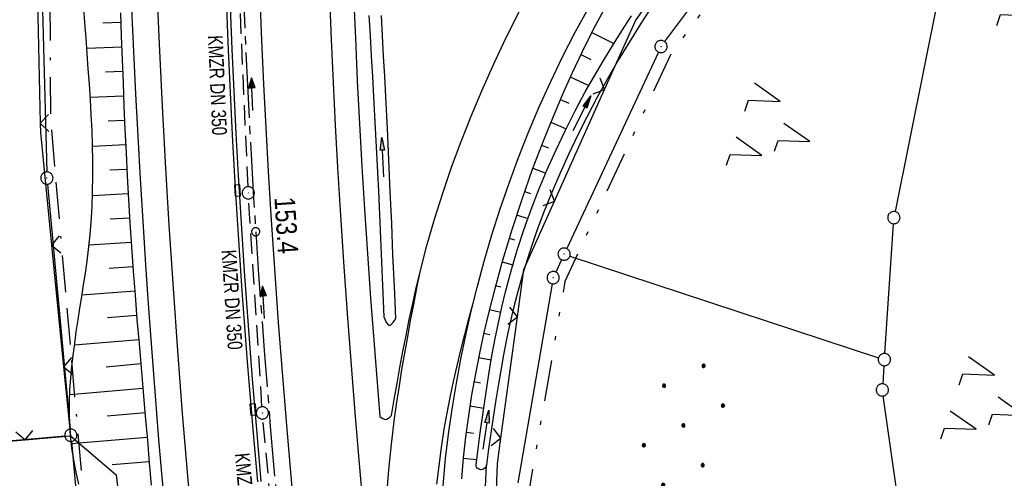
# Model space of a CAD drawing. Extents: x 510526 to 513920, y 467229 to 478797.
# Tile 130 of 256: x 510825 to 510946, y 472024 to 472080. Entities that reach past the tile are written whole.
import ezdxf

# ---------------------------------------------------------------- set-up
doc = ezdxf.new("R2010")
doc.units = 0
doc.header["$LTSCALE"] = 10
doc.header["$MEASUREMENT"] = 0
for name, pattern in [('ACAD_ISO16W100', [73, 15, -6.5, 15, -6.5, 15, -7, 1, -7]), ('ACHSE', [5.5, 4, -0.5, 0.5, -0.5]), ('AUSGEZOGEN', [0]), ('LT00', [0]), ('LT09', [0.54, 0.2, -0.1, 0.02, -0.1, 0.02, -0.1]), ('STRICHLINIE2', [0.375, 0.25, -0.125])]:
    doc.linetypes.add(name, pattern=pattern)
doc.layers.get('0').update_dxf_attribs({"linetype": 'LT00'})
for name, color, linetype in [('-AX-020', 250, 'ACHSE'), ('-Halt-Pfeil', 4, 'LT00'), ('-Haltung', 182, 'STRICHLINIE2'), ('-Haltungsbeschriftung', 182, 'LT00'), ('-ST-20-1', 250, 'LT00'), ('BAB-KABEL', 220, 'ACAD_ISO16W100'), ('DFK_AB_L', 21, 'LT00'), ('DFK_AB_P', 7, 'LT00'), ('DFK_GZPKT', 250, 'LT00'), ('DFK_KATASTER', 250, 'LT00'), ('DFK_NUTZUNG', 250, 'LT00'), ('GEMARKUNGSGRENZE', 3, 'LT09'), ('PFEIL', 140, 'AUSGEZOGEN'), ('V94_AFBR_BAB', 250, 'LT00'), ('V94_BOESCH', 250, 'LT00'), ('V94_BOSCHUNG', 250, 'LT00'), ('V94_GRABEN', 250, 'LT00'), ('V94_KA_PRUF', 182, 'LT00'), ('V94_LD_MARK', 250, 'LT00'), ('V94_RINNE', 182, 'LT00'), ('V94_SINKK', 182, 'LT00'), ('V94_ZAUN', 40, 'LT00')]:
    doc.layers.add(name, color=color, linetype=linetype)
doc.styles.add('Beschrift', font='ARIAL.TTF')
doc.styles.add('Haltungsbeschriftung', font='ARIAL.TTF', dxfattribs={"width": 0.75})

# ---------------------------------------------------------------- blocks, each defined once
blk = doc.blocks.new('SYMB7221')
at = {"color": 0, "linetype": 'ByBlock'}
for p, q in [((0, 0.435), (-0.11, 0.065)), ((0.11, 0.065), (0, 0.435)), ((0.25, 0.065), (0.11, 0.065)), ((-0.35, -0.065), (-0.46, -0.435)), ((0.35, -0.065), (0.24, -0.435))]:
    blk.add_line(p, q, dxfattribs=at)
for points in [[(-0.1, -0.435), (-0.24, -0.435), (-0.35, -0.065)], [(0.6, -0.435), (0.46, -0.435), (0.35, -0.065)]]:
    blk.add_lwpolyline(points, dxfattribs=at)
blk = doc.blocks.new('SYMB7222')
at = {"color": 0, "linetype": 'ByBlock'}
blk.add_line((0, 0.185), (-0.11, -0.185), dxfattribs=at)
blk.add_lwpolyline([(0.25, -0.185), (0.11, -0.185), (0, 0.185)], dxfattribs=at)
blk = doc.blocks.new('SYMB7010')
at = {"color": 0, "linetype": 'ByBlock'}
for points in [[(-0.031408, 0.499213), (-0.093728, 0.49134), (-0.15457, 0.475719), (-0.212975, 0.452595), (-0.268021, 0.422333), (-0.31884, 0.385411), (-0.36463, 0.342411), (-0.40467, 0.29401), (-0.438329, 0.240973), (-0.465074, 0.184136), (-0.484486, 0.124395), (-0.496256, 0.062692), (-0.5002, 0)], [(-0.5002, 0), (-0.496256, -0.062692), (-0.484486, -0.124395), (-0.465075, -0.184136), (-0.438329, -0.240973), (-0.404671, -0.29401), (-0.36463, -0.342411), (-0.31884, -0.385411), (-0.268021, -0.422333), (-0.212975, -0.452595), (-0.154571, -0.475719), (-0.093728, -0.49134), (-0.031408, -0.499213), (0.031408, -0.499213)], [(0.5002, 0), (0.496256, 0.062692), (0.484485, 0.124395), (0.465074, 0.184136), (0.438329, 0.240973), (0.40467, 0.29401), (0.36463, 0.342411), (0.31884, 0.385411), (0.268021, 0.422333), (0.212975, 0.452595), (0.15457, 0.475719), (0.093728, 0.49134), (0.031408, 0.499213), (-0.031408, 0.499213)], [(0.031408, -0.499213), (0.093728, -0.491341), (0.15457, -0.475719), (0.212975, -0.452595), (0.268021, -0.422333), (0.31884, -0.385411), (0.36463, -0.342411), (0.404671, -0.294011), (0.438329, -0.240974), (0.465075, -0.184136), (0.484486, -0.124395), (0.496256, -0.062692), (0.500201, 0)]]:
    blk.add_lwpolyline(points, dxfattribs=at)
blk = doc.blocks.new('SYMB0003')
at = {"color": 0, "linetype": 'ByBlock'}
for p, q in [((-0.015712, 0), (0.010166, 0.012015)), ((0, -0.021257), (-0.015712, 0)), ((0.010166, 0.012015), (0, -0.021257))]:
    blk.add_line(p, q, dxfattribs=at)
for points in [[(-0.031395, 0.499013), (-0.093691, 0.491144), (-0.154509, 0.475528), (-0.21289, 0.452414), (-0.267913, 0.422164), (-0.318712, 0.385257), (-0.364484, 0.342274), (-0.404509, 0.293893), (-0.438154, 0.240877), (-0.464888, 0.184062), (-0.484292, 0.124345), (-0.496058, 0.062667), (-0.5, 0)], [(-0.5, 0), (-0.496058, -0.062667), (-0.484292, -0.124345), (-0.464888, -0.184062), (-0.438154, -0.240877), (-0.404509, -0.293893), (-0.364485, -0.342274), (-0.318712, -0.385257), (-0.267914, -0.422164), (-0.21289, -0.452414), (-0.154509, -0.475529), (-0.093691, -0.491144), (-0.031395, -0.499014), (0.031395, -0.499014)], [(0.5, 0), (0.496057, 0.062667), (0.484292, 0.124345), (0.464888, 0.184062), (0.438153, 0.240877), (0.404509, 0.293893), (0.364484, 0.342274), (0.318712, 0.385257), (0.267913, 0.422164), (0.21289, 0.452414), (0.154509, 0.475528), (0.093691, 0.491144), (0.031395, 0.499013), (-0.031395, 0.499013)], [(0.031395, -0.499014), (0.093691, -0.491144), (0.154509, -0.475529), (0.21289, -0.452414), (0.267914, -0.422164), (0.318712, -0.385257), (0.364485, -0.342274), (0.404509, -0.293893), (0.438154, -0.240877), (0.464889, -0.184062), (0.484292, -0.124345), (0.496058, -0.062667), (0.5, 0)]]:
    blk.add_lwpolyline(points, dxfattribs=at)
blk = doc.blocks.new('SYMB0002')
at = {"color": 0, "linetype": 'ByBlock'}
for points in [[(-0.031395, 0.499013), (-0.093691, 0.491144), (-0.154509, 0.475528), (-0.21289, 0.452414), (-0.267913, 0.422164), (-0.318712, 0.385257), (-0.364484, 0.342274), (-0.404509, 0.293893), (-0.438154, 0.240877), (-0.464888, 0.184062), (-0.484292, 0.124345), (-0.496058, 0.062667), (-0.5, 0)], [(-0.5, 0), (-0.496058, -0.062667), (-0.484292, -0.124345), (-0.464888, -0.184062), (-0.438154, -0.240877), (-0.404509, -0.293893), (-0.364485, -0.342274), (-0.318712, -0.385257), (-0.267914, -0.422164), (-0.21289, -0.452414), (-0.154509, -0.475529), (-0.093691, -0.491144), (-0.031395, -0.499014), (0.031395, -0.499014)], [(0.5, 0), (0.496057, 0.062667), (0.484292, 0.124345), (0.464888, 0.184062), (0.438153, 0.240877), (0.404509, 0.293893), (0.364484, 0.342274), (0.318712, 0.385257), (0.267913, 0.422164), (0.21289, 0.452414), (0.154509, 0.475528), (0.093691, 0.491144), (0.031395, 0.499013), (-0.031395, 0.499013)], [(0.031395, -0.499014), (0.093691, -0.491144), (0.154509, -0.475529), (0.21289, -0.452414), (0.267914, -0.422164), (0.318712, -0.385257), (0.364485, -0.342274), (0.404509, -0.293893), (0.438154, -0.240877), (0.464889, -0.184062), (0.484292, -0.124345), (0.496058, -0.062667), (0.5, 0)]]:
    blk.add_lwpolyline(points, dxfattribs=at)
blk = doc.blocks.new('SYMB0024')
at = {"color": 0, "linetype": 'ByBlock'}
for p, q in [((-0.5, 0.5), (0, 0)), ((0, 0), (0.5, 0.5))]:
    blk.add_line(p, q, dxfattribs=at)
blk = doc.blocks.new('Pfreil3')
at = {"layer": 'PFEIL'}
blk.add_hatch(color=256, dxfattribs=at).paths.add_polyline_path([(-1.55, 0.27), (-1.55, -0.27), (0, 0)])
for p, q in [((-1.55, 0), (-4.83, 0)), ((-1.55, -0.27), (-1.55, 0.27)), ((-1.55, 0.27), (0, 0)), ((0, 0), (-1.55, -0.27))]:
    blk.add_line(p, q, dxfattribs=at)
blk = doc.blocks.new('SYMB0652')
at = {"color": 0, "linetype": 'ByBlock'}
blk.add_lwpolyline([(-0.15, -0.075), (0.15, -0.075), (0.15, 0.075), (-0.15, 0.075), (-0.15, -0.075)], dxfattribs=at)
blk = doc.blocks.new('Ackerland7')
at = {"layer": 'DFK_NUTZUNG', "color": 0, "linetype": 'ByBlock'}
for p, q in [((-4, 3.93), (-4, 3.67)), ((-3.95, 3.63), (-3.95, 3.97)), ((-3.9, 3.99), (-3.9, 3.61)), ((-3.85, 3.6), (-3.85, 4)), ((-3.8, 3.99), (-3.8, 3.61)), ((-3.75, 3.63), (-3.75, 3.97)), ((-3.7, 3.93), (-3.7, 3.67)), ((-3.65, 3.8), (-3.65, 3.8)), ((3.7, 3.93), (3.7, 3.67)), ((3.75, 3.63), (3.75, 3.97)), ((3.8, 3.99), (3.8, 3.61)), ((3.85, 3.6), (3.85, 4)), ((3.9, 3.99), (3.9, 3.61)), ((3.95, 3.63), (3.95, 3.97)), ((4, 3.93), (4, 3.67)), ((4.05, 3.8), (4.05, 3.8)), ((-7.85, 0.13), (-7.85, -0.13)), ((-7.8, -0.17), (-7.8, 0.17)), ((-7.75, 0.19), (-7.75, -0.19)), ((-7.7, -0.2), (-7.7, 0.2)), ((-7.65, 0.19), (-7.65, -0.19)), ((-7.6, -0.17), (-7.6, 0.17)), ((-7.55, 0.13), (-7.55, -0.13)), ((-7.5, 0), (-7.5, 0)), ((-0.15, 0.13), (-0.15, -0.13)), ((-0.1, -0.17), (-0.1, 0.17)), ((-0.05, 0.19), (-0.05, -0.19)), ((0, -0.2), (0, 0.2)), ((0.05, 0.19), (0.05, -0.19)), ((0.1, -0.17), (0.1, 0.17)), ((0.15, 0.13), (0.15, -0.13)), ((0.2, 0), (0.2, 0)), ((7.55, 0.13), (7.55, -0.13)), ((7.6, -0.17), (7.6, 0.17)), ((7.65, 0.19), (7.65, -0.19)), ((7.7, -0.2), (7.7, 0.2)), ((7.75, 0.19), (7.75, -0.19)), ((7.8, -0.17), (7.8, 0.17)), ((7.85, 0.13), (7.85, -0.13)), ((7.9, 0), (7.9, 0)), ((-3.9, -3.61), (-3.9, -3.99)), ((-3.85, -4), (-3.85, -3.6)), ((-3.8, -3.61), (-3.8, -3.99)), ((3.8, -3.61), (3.8, -3.99)), ((3.85, -4), (3.85, -3.6)), ((3.9, -3.61), (3.9, -3.99)), ((-4, -3.67), (-4, -3.93)), ((-3.95, -3.97), (-3.95, -3.63)), ((-3.75, -3.97), (-3.75, -3.63)), ((-3.7, -3.67), (-3.7, -3.93)), ((-3.65, -3.8), (-3.65, -3.8)), ((3.7, -3.67), (3.7, -3.93)), ((3.75, -3.97), (3.75, -3.63)), ((3.95, -3.97), (3.95, -3.63)), ((4, -3.67), (4, -3.93)), ((4.05, -3.8), (4.05, -3.8))]:
    blk.add_line(p, q, dxfattribs=at)
for points in [[(-3.65, 3.8), (-3.67, 3.89), (-3.73, 3.96), (-3.81, 3.99), (-3.89, 3.99), (-3.97, 3.96), (-4.03, 3.89), (-4.05, 3.8), (-4.03, 3.71), (-3.97, 3.64), (-3.89, 3.6), (-3.81, 3.6), (-3.73, 3.64), (-3.67, 3.71), (-3.65, 3.8)], [(4.05, 3.8), (4.03, 3.89), (3.97, 3.96), (3.89, 3.99), (3.81, 3.99), (3.73, 3.96), (3.67, 3.89), (3.65, 3.8), (3.67, 3.71), (3.73, 3.64), (3.81, 3.61), (3.89, 3.61), (3.97, 3.64), (4.03, 3.71), (4.05, 3.8)], [(-7.5, 0), (-7.52, 0.09), (-7.58, 0.16), (-7.66, 0.19), (-7.74, 0.19), (-7.82, 0.16), (-7.88, 0.09), (-7.9, 0)], [(0.2, 0), (0.18, 0.09), (0.12, 0.16), (0.04, 0.19), (-0.04, 0.19), (-0.12, 0.16), (-0.18, 0.09), (-0.2, 0)], [(-0.2, 0), (-0.18, -0.09), (-0.12, -0.16), (-0.04, -0.19), (0.04, -0.19), (0.12, -0.16), (0.18, -0.09), (0.2, 0)], [(7.9, 0), (7.88, 0.09), (7.82, 0.16), (7.74, 0.19), (7.66, 0.19), (7.58, 0.16), (7.52, 0.09), (7.5, 0)], [(7.5, 0), (7.52, -0.09), (7.58, -0.16), (7.66, -0.19), (7.74, -0.19), (7.82, -0.16), (7.88, -0.09), (7.9, 0)], [(-7.9, 0), (-7.88, -0.09), (-7.82, -0.16), (-7.74, -0.19), (-7.66, -0.19), (-7.58, -0.16), (-7.52, -0.09), (-7.5, 0)], [(-3.65, -3.8), (-3.67, -3.71), (-3.73, -3.64), (-3.81, -3.61), (-3.89, -3.61), (-3.97, -3.64), (-4.03, -3.71), (-4.05, -3.8), (-4.03, -3.89), (-3.97, -3.96), (-3.89, -3.99), (-3.81, -3.99), (-3.73, -3.96), (-3.67, -3.89), (-3.65, -3.8)], [(4.05, -3.8), (4.03, -3.71), (3.97, -3.64), (3.89, -3.61), (3.81, -3.61), (3.73, -3.64), (3.67, -3.71), (3.65, -3.8), (3.67, -3.89), (3.73, -3.96), (3.81, -3.99), (3.89, -3.99), (3.97, -3.96), (4.03, -3.89), (4.05, -3.8)]]:
    blk.add_lwpolyline(points, dxfattribs=at)
blk = doc.blocks.new('SYMB0070')
at = {"color": 0, "linetype": 'ByBlock'}
for p, q in [((-0.5, 0), (0.2, 0)), ((0.5, 0), (0.2, 0.1)), ((0.2, 0.1), (0.2, 0)), ((0.468, 0), (0.21, 0.086)), ((0.21, 0.086), (0.21, -0.086)), ((0.21, -0.086), (0.468, 0)), ((0.22, -0.072), (0.437, 0)), ((0.23, -0.058), (0.405, 0)), ((0.24, -0.045), (0.374, 0)), ((0.342, 0), (0.25, 0.031)), ((0.25, 0.031), (0.25, -0.031)), ((0.25, -0.031), (0.342, 0)), ((0.26, -0.017), (0.31, 0)), ((0.27, -0.003), (0.279, 0))]:
    blk.add_line(p, q, dxfattribs=at)
for points in [[(0.2, 0), (0.2, -0.1), (0.5, 0)], [(0.437, 0), (0.22, 0.072), (0.22, -0.072)], [(0.405, 0), (0.23, 0.058), (0.23, -0.058)], [(0.374, 0), (0.24, 0.045), (0.24, -0.045)], [(0.31, 0), (0.26, 0.017), (0.26, -0.017)], [(0.279, 0), (0.27, 0.003), (0.27, -0.003)]]:
    blk.add_lwpolyline(points, dxfattribs=at)

msp = doc.modelspace()

# ---------------------------------------------------------------- linework, layer by layer
at = {"layer": '-AX-020', "ltscale": 0.2, "flags": 128}
msp.add_lwpolyline([(513881.72, 478796.97), (513877.87, 478787.35), (513870.37, 478768.8), (513862.79, 478750.28), (513855.14, 478731.79), (513847.41, 478713.32), (513839.61, 478694.89), (513831.74, 478676.49), (513823.79, 478658.13), (513815.77, 478639.79), (513807.68, 478621.49), (513799.51, 478603.22), (513791.27, 478584.98), (513782.96, 478566.77), (513774.58, 478548.6), (513766.12, 478530.46), (513757.59, 478512.36), (513748.99, 478494.29), (513740.31, 478476.25), (513731.57, 478458.25), (513722.75, 478440.29), (513713.86, 478422.36), (513704.9, 478404.46), (513695.86, 478386.6), (513686.76, 478368.78), (513677.58, 478351), (513668.34, 478333.25), (513659.02, 478315.54), (513649.63, 478297.86), (513640.17, 478280.23), (513630.64, 478262.63), (513621.04, 478245.07), (513611.37, 478227.54), (513601.63, 478210.06), (513591.82, 478192.62), (513586.74, 478183.65), (513576.83, 478166.26), (513566.85, 478148.92), (513556.8, 478131.61), (513546.69, 478114.34), (513536.51, 478097.1), (513526.28, 478079.91), (513515.99, 478062.74), (513505.64, 478045.61), (513495.23, 478028.52), (513484.78, 478011.45), (513474.27, 477994.42), (513463.71, 477977.42), (513453.11, 477960.45), (513442.46, 477943.5), (513431.76, 477926.59), (513421.03, 477909.7), (513410.25, 477892.84), (513399.43, 477876), (513388.58, 477859.18), (513377.69, 477842.39), (513366.77, 477825.62), (513355.82, 477808.87), (513344.83, 477792.14), (513333.82, 477775.43), (513322.78, 477758.74), (513311.72, 477742.06), (513300.63, 477725.4), (513289.52, 477708.75), (513278.39, 477692.12), (513267.24, 477675.5), (513256.08, 477658.89), (513244.9, 477642.29), (513233.71, 477625.7), (513222.5, 477609.12), (513211.29, 477592.54), (513200.07, 477575.97), (513188.84, 477559.41), (513177.6, 477542.84), (513166.37, 477526.28), (513154.8, 477509.24), (513142.5, 477491.11), (513130.2, 477472.99), (513117.9, 477454.86), (513105.61, 477436.73), (513093.33, 477418.59), (513081.06, 477400.44), (513068.81, 477382.28), (513056.57, 477364.12), (513044.34, 477345.94), (513032.14, 477327.75), (513019.96, 477309.55), (513007.8, 477291.33), (512995.67, 477273.09), (512983.57, 477254.83), (512971.49, 477236.55), (512959.45, 477218.25), (512947.45, 477199.93), (512935.48, 477181.58), (512923.55, 477163.21), (512911.66, 477144.81), (512899.82, 477126.38), (512888.03, 477107.93), (512876.28, 477089.44), (512864.58, 477070.92), (512852.94, 477052.36), (512841.35, 477033.77), (512829.82, 477015.15), (512818.35, 476996.49), (512806.94, 476977.79), (512795.6, 476959.05), (512789.64, 476949.14), (512778.41, 476930.34), (512767.24, 476911.5), (512756.13, 476892.61), (512745.1, 476873.69), (512734.14, 476854.72), (512723.25, 476835.72), (512712.42, 476816.68), (512701.67, 476797.59), (512690.98, 476778.47), (512680.37, 476759.31), (512669.82, 476740.11), (512659.35, 476720.87), (512648.95, 476701.6), (512638.61, 476682.28), (512628.35, 476662.93), (512618.16, 476643.54), (512608.04, 476624.11), (512597.99, 476604.65), (512588.01, 476585.15), (512578.1, 476565.61), (512568.26, 476546.04), (512558.5, 476526.43), (512548.8, 476506.79), (512539.18, 476487.11), (512529.63, 476467.4), (512520.15, 476447.65), (512510.75, 476427.87), (512501.42, 476408.05), (512492.16, 476388.2), (512482.97, 476368.31), (512473.85, 476348.4), (512464.81, 476328.44), (512455.84, 476308.46), (512446.94, 476288.44), (512438.12, 476268.39), (512429.37, 476248.31), (512420.69, 476228.2), (512412.09, 476208.05), (512403.56, 476187.88), (512395.11, 476167.67), (512386.72, 476147.43), (512378.42, 476127.17), (512370.18, 476106.87), (512362.02, 476086.54), (512353.94, 476066.18), (512345.92, 476045.79), (512337.99, 476025.38), (512330.13, 476004.93), (512322.34, 475984.46), (512314.63, 475963.96), (512306.99, 475943.43), (512299.43, 475922.87), (512291.94, 475902.28), (512284.53, 475881.67), (512277.19, 475861.03), (512269.93, 475840.36), (512262.74, 475819.67), (512255.63, 475798.95), (512248.6, 475778.21), (512241.64, 475757.44), (512234.76, 475736.64), (512227.95, 475715.82), (512221.22, 475694.97), (512214.57, 475674.11), (512207.99, 475653.21), (512201.49, 475632.29), (512200.13, 475627.89), (512194.28, 475608.79), (512188.5, 475589.67), (512182.78, 475570.54), (512177.14, 475551.38), (512171.56, 475532.2), (512166.05, 475513.01), (512160.62, 475493.79), (512155.26, 475474.55), (512149.97, 475455.29), (512148.09, 475448.36), (512142.91, 475429.07), (512137.8, 475409.77), (512132.78, 475390.44), (512127.83, 475371.09), (512122.96, 475351.72), (512118.16, 475332.33), (512113.45, 475312.92), (512108.81, 475293.5), (512104.25, 475274.06), (512099.76, 475254.59), (512095.36, 475235.11), (512091.03, 475215.62), (512086.78, 475196.1), (512082.61, 475176.57), (512078.52, 475157.02), (512074.51, 475137.46), (512070.57, 475117.88), (512066.72, 475098.28), (512063.24, 475080.25), (512059.53, 475060.62), (512055.9, 475040.98), (512052.34, 475021.33), (512048.86, 475001.67), (512045.44, 474981.99), (512042.08, 474962.3), (512038.79, 474942.6), (512035.56, 474922.89), (512032.39, 474903.18), (512029.27, 474883.45), (512026.2, 474863.71), (512023.18, 474843.97), (512020.21, 474824.22), (512017.28, 474804.47), (512014.39, 474784.7), (512011.54, 474764.94), (512008.73, 474745.16), (512005.95, 474725.39), (512003.2, 474705.61), (512000.47, 474685.82), (511997.78, 474666.03), (511995.1, 474646.24), (511992.44, 474626.45), (511989.8, 474606.65), (511987.17, 474586.85), (511984.55, 474567.05), (511981.94, 474547.25), (511979.34, 474527.45), (511976.74, 474507.69), (511975.13, 474495.38), (511973.48, 474482.82), (511971.82, 474470.25), (511970.17, 474457.69), (511968.51, 474445.13), (511966.84, 474432.57), (511965.15, 474420.02), (511963.46, 474407.46), (511961.75, 474394.91), (511960.03, 474382.35), (511958.28, 474369.81), (511956.52, 474357.26), (511954.73, 474344.72), (511952.92, 474332.18), (511951.08, 474319.64), (511949.21, 474307.11), (511947.31, 474294.58), (511945.38, 474282.06), (511943.41, 474269.55), (511941.4, 474257.04), (511939.35, 474244.53), (511937.27, 474232.04), (511935.14, 474219.55), (511932.96, 474207.07), (511930.74, 474194.59), (511928.46, 474182.13), (511926.14, 474169.68), (511923.76, 474157.23), (511921.32, 474144.8), (511918.83, 474132.38), (511916.28, 474119.97), (511913.66, 474107.57), (511910.98, 474095.19), (511908.24, 474082.82), (511905.43, 474070.46), (511902.54, 474058.13), (511899.59, 474045.81), (511896.56, 474033.5), (511893.47, 474021.26), (511890.29, 474009), (511887.03, 473996.75), (511883.7, 473984.53), (511880.29, 473972.33), (511876.8, 473960.15), (511873.23, 473947.99), (511869.59, 473935.86), (511865.87, 473923.74), (511862.08, 473911.66), (511858.21, 473899.59), (511854.26, 473887.55), (511850.24, 473875.54), (511846.14, 473863.55), (511841.96, 473851.59), (511837.71, 473839.65), (511833.39, 473827.75), (511828.99, 473815.86), (511824.51, 473804.01), (511819.96, 473792.19), (511815.33, 473780.39), (511810.64, 473768.63), (511805.86, 473756.89), (511801.02, 473745.18), (511796.09, 473733.51), (511791.1, 473721.87), (511786.03, 473710.25), (511780.89, 473698.68), (511775.67, 473687.13), (511770.39, 473675.61), (511765.03, 473664.13), (511759.6, 473652.69), (511754.09, 473641.28), (511748.51, 473629.9), (511742.87, 473618.56), (511737.15, 473607.25), (511731.36, 473595.99), (511725.49, 473584.75), (511719.56, 473573.56), (511713.56, 473562.4), (511707.48, 473551.28), (511701.34, 473540.2), (511695.13, 473529.16), (511688.84, 473518.16), (511682.49, 473507.2), (511676.07, 473496.28), (511669.58, 473485.39), (511663.02, 473474.55), (511656.39, 473463.76), (511649.7, 473453), (511642.94, 473442.29), (511636.1, 473431.62), (511629.21, 473420.99), (511622.24, 473410.41), (511615.21, 473399.87), (511608.11, 473389.37), (511600.95, 473378.92), (511593.72, 473368.52), (511586.42, 473358.16), (511579.06, 473347.85), (511571.64, 473337.58), (511564.15, 473327.36), (511556.59, 473317.19), (511548.97, 473307.07), (511541.29, 473297), (511533.54, 473286.97), (511525.74, 473276.99), (511517.86, 473267.07), (511509.93, 473257.19), (511501.93, 473247.36), (511493.87, 473237.58), (511485.75, 473227.86), (511477.57, 473218.19), (511475.55, 473215.81), (511467.29, 473206.2), (511458.98, 473196.64), (511450.61, 473187.13), (511442.18, 473177.67), (511433.71, 473168.25), (511425.19, 473158.87), (511416.62, 473149.54), (511408.01, 473140.24), (511399.37, 473130.98), (511390.68, 473121.76), (511381.96, 473112.57), (511373.2, 473103.41), (511364.42, 473094.28), (511355.61, 473085.17), (511346.77, 473076.1), (511337.91, 473067.04), (511329.03, 473058), (511320.13, 473048.99), (511311.22, 473039.98), (511302.29, 473031), (511293.34, 473022.02), (511284.39, 473013.05), (511275.44, 473004.09), (511266.47, 472995.14), (511255.91, 472984.59), (511236.79, 472965.5), (511230.18, 472958.9), (511223.57, 472952.29), (511216.96, 472945.68), (511210.37, 472939.06), (511203.78, 472932.43), (511197.22, 472925.79), (511190.66, 472919.13), (511184.13, 472912.44), (511177.62, 472905.74), (511171.14, 472899.01), (511164.68, 472892.25), (511158.26, 472885.46), (511151.88, 472878.64), (511145.53, 472871.79), (511139.22, 472864.89), (511132.96, 472857.96), (511126.75, 472850.98), (511120.58, 472843.95), (511114.48, 472836.88), (511109.32, 472830.82), (511103.32, 472823.65), (511097.39, 472816.44), (511091.51, 472809.17), (511085.7, 472801.85), (511079.95, 472794.49), (511074.26, 472787.07), (511068.64, 472779.61), (511063.08, 472772.1), (511057.59, 472764.54), (511052.16, 472756.93), (511046.8, 472749.28), (511041.5, 472741.58), (511036.27, 472733.84), (511031.1, 472726.05), (511026.01, 472718.22), (511020.98, 472710.35), (511016.01, 472702.43), (511011.12, 472694.47), (511006.29, 472686.47), (511001.53, 472678.43), (510996.84, 472670.35), (510992.22, 472662.22), (510987.67, 472654.06), (510983.19, 472645.86), (510978.78, 472637.62), (510974.44, 472629.35), (510970.17, 472621.04), (510965.98, 472612.69), (510961.85, 472604.3), (510957.8, 472595.88), (510953.82, 472587.43), (510949.91, 472578.94), (510946.07, 472570.42), (510942.31, 472561.87), (510938.62, 472553.28), (510935.01, 472544.67), (510931.46, 472536.02), (510928, 472527.34), (510924.6, 472518.64), (510921.29, 472509.9), (510918.04, 472501.14), (510914.87, 472492.35), (510911.78, 472483.53), (510908.76, 472474.69), (510905.82, 472465.82), (510902.96, 472456.92), (510900.17, 472448), (510897.45, 472439.06), (510894.82, 472430.1), (510892.26, 472421.11), (510889.78, 472412.1), (510887.37, 472403.07), (510885.04, 472394.02), (510882.79, 472384.95), (510880.62, 472375.87), (510878.53, 472366.76), (510876.51, 472357.64), (510874.57, 472348.49), (510872.71, 472339.34), (510870.93, 472330.16), (510869.23, 472320.98), (510867.6, 472311.77), (510866.06, 472302.56), (510864.59, 472293.33), (510863.2, 472284.09), (510861.89, 472274.84), (510860.67, 472265.57), (510859.52, 472256.3), (510858.45, 472247.02), (510857.45, 472237.73), (510856.54, 472228.43), (510855.71, 472219.12), (510854.96, 472209.81), (510854.29, 472200.49), (510853.7, 472191.16), (510853.18, 472181.83), (510852.75, 472172.5), (510852.4, 472163.16), (510852.13, 472153.82), (510851.93, 472144.48), (510851.82, 472135.13), (510851.79, 472125.79), (510851.84, 472116.44), (510851.96, 472107.1), (510852.01, 472104.71), (510852.24, 472095.37), (510852.54, 472086.03), (510852.93, 472076.69), (510853.39, 472067.36), (510853.92, 472058.03), (510854.53, 472048.71), (510855.21, 472039.39), (510855.96, 472030.07), (510856.78, 472020.77), (510857.67, 472011.46), (510858.63, 472002.17), (510859.65, 471992.88), (510860.73, 471983.6), (510861.88, 471974.33), (510863.09, 471965.06), (510864.36, 471955.8), (510865.69, 471946.55), (510867.08, 471937.31), (510868.53, 471928.08), (510870.02, 471918.86), (510871.58, 471909.64), (510873.18, 471900.44), (510874.84, 471891.24), (510876.54, 471882.05), (510878.3, 471872.88), (510880.1, 471863.71), (510881.95, 471854.55), (510883.84, 471845.4), (510885.78, 471836.26), (510887.76, 471827.12), (510889.78, 471818), (510891.83, 471808.88), (510893.93, 471799.78), (510896.06, 471790.68), (510898.23, 471781.59), (510900.44, 471772.51), (510902.67, 471763.44), (510904.94, 471754.37), (510907.24, 471745.32), (510909.57, 471736.27), (510911.93, 471727.22), (510914.31, 471718.19), (510916.72, 471709.16), (510919.15, 471700.14), (510921.61, 471691.12), (510924.09, 471682.11), (510926.59, 471673.11), (510929.1, 471664.11), (510931.64, 471655.12), (510934.19, 471646.13), (510936.76, 471637.14), (510939.34, 471628.16), (510941.94, 471619.19), (510944.55, 471610.22), (510947.17, 471601.25), (510949.8, 471592.28), (510952.43, 471583.31), (510955.08, 471574.35), (510957.73, 471565.39), (510960.38, 471556.43), (510963.04, 471547.47), (510967.7, 471531.77), (510970.25, 471523.2), (510975.26, 471506.32), (510980.27, 471489.44), (510985.27, 471472.57), (510990.27, 471455.68), (510995.25, 471438.8), (511000.21, 471421.91), (511005.16, 471405.01), (511010.09, 471388.11), (511014.99, 471371.2), (511019.86, 471354.28), (511024.7, 471337.36), (511029.51, 471320.42), (511034.28, 471303.47), (511039.01, 471286.52), (511043.7, 471269.55), (511048.34, 471252.56), (511052.93, 471235.57), (511057.46, 471218.56), (511061.95, 471201.53), (511066.37, 471184.49), (511070.73, 471167.43), (511075.02, 471150.36), (511079.24, 471133.27), (511083.39, 471116.16), (511086.57, 471102.84), (511090.59, 471085.7), (511094.53, 471068.54), (511098.39, 471051.37), (511102.17, 471034.17), (511105.87, 471016.96), (511109.5, 470999.73), (511113.05, 470982.49), (511116.52, 470965.23), (511119.91, 470947.95), (511123.22, 470930.66), (511126.45, 470913.36), (511129.61, 470896.04), (511132.69, 470878.7), (511135.68, 470861.35), (511138.6, 470843.99), (511141.44, 470826.62), (511144.2, 470809.23), (511146.88, 470791.83), (511149.49, 470774.42), (511152.01, 470757), (511154.45, 470739.56), (511156.82, 470722.12), (511159.1, 470704.66), (511161.31, 470687.19), (511163.44, 470669.72), (511165.49, 470652.23), (511165.64, 470650.9), (511167.87, 470631.02), (511170.03, 470611.14), (511172.1, 470591.25), (511174.1, 470571.35), (511176.01, 470551.44), (511177.85, 470531.52), (511179.53, 470512.55), (511180.88, 470496.34), (511182.16, 470480.14), (511183.36, 470463.92), (511184.48, 470447.7), (511185.52, 470431.48), (511186.48, 470415.25), (511187.36, 470399.01), (511188.16, 470382.77), (511188.88, 470366.53), (511189.52, 470350.29), (511190.08, 470334.04), (511190.56, 470317.79), (511190.96, 470301.53), (511191.28, 470285.28), (511191.52, 470269.02), (511191.68, 470252.76), (511191.76, 470236.51), (511191.77, 470220.25), (511191.69, 470203.99), (511191.53, 470187.73), (511191.29, 470171.47), (511191.24, 470169.01), (511190.91, 470152.75), (511190.5, 470136.5), (511190.02, 470120.25), (511189.47, 470104), (511188.85, 470087.75), (511188.17, 470071.51), (511187.43, 470055.27), (511186.63, 470039.03), (511185.78, 470022.79), (511184.88, 470006.56), (511183.93, 469990.33), (511182.94, 469974.1), (511181.91, 469957.87), (511180.85, 469941.65), (511179.74, 469925.43), (511178.61, 469909.21), (511177.46, 469892.99), (511176.28, 469876.78), (511175.08, 469860.56), (511173.86, 469844.35), (511172.63, 469828.14), (511171.39, 469811.93), (511170.14, 469795.72), (511168.85, 469778.99), (511030.96, 467993.35), (511029.42, 467973.41), (511027.88, 467953.47), (511026.35, 467933.52), (511024.83, 467913.58), (511023.32, 467893.64), (511021.83, 467873.7), (511020.35, 467853.75), (511018.9, 467833.8), (511017.47, 467813.85), (511016.06, 467793.9), (511014.69, 467773.95), (511013.35, 467754), (511012.05, 467734.04), (511010.78, 467714.08), (511009.56, 467694.12), (511008.38, 467674.15), (511007.25, 467654.18), (511006.18, 467634.21), (511005.15, 467614.24), (511004.19, 467594.26), (511003.28, 467574.28), (511002.44, 467554.3), (511001.67, 467534.31), (511000.96, 467514.33), (511000.33, 467494.34), (510999.77, 467474.34), (510999.56, 467465.71), (510999.11, 467445.71), (510998.75, 467425.72), (510998.46, 467405.72), (510998.26, 467385.72), (510998.14, 467365.72), (510998.09, 467345.72), (510998.13, 467325.72), (510998.24, 467305.72), (510998.44, 467285.72), (510998.71, 467265.72), (510999.07, 467245.73), (510999.43, 467229.16)], dxfattribs=at)
at = {"layer": '-Haltung'}
for p, q in [((510853.24, 472059.44), (510852.25, 472082.02)), ((510854.95, 472032.5), (510853.32, 472057.94)), ((510857.43, 472005.69), (510855.07, 472031.01))]:
    msp.add_line(p, q, dxfattribs=at)
at = {"layer": 'BAB-KABEL', "ltscale": 0.03, "flags": 128}
msp.add_lwpolyline([(513339.84, 477816.32), (513312.27, 477774.65), (513284.67, 477733), (513252.5, 477694.41), (513223.88, 477653.5), (513195.8, 477612.12), (513167.63, 477570.87), (513139.88, 477529.3), (513111.79, 477487.92), (513083.81, 477446.45), (513055.84, 477404.98), (513022.49, 477355.03), (513000.51, 477321.52), (512973.12, 477279.62), (512945.42, 477237.87), (512917.58, 477196.22), (512879.16, 477137.5), (512858.34, 477103.22), (512837.39, 477068.95), (512811.45, 477026.06), (512784.2, 476983.9), (512756.65, 476941.56), (512731.12, 476898.63), (512706.39, 476854.96), (512681.95, 476811.1), (512658.87, 476770.39), (512633.74, 476723.05), (512609.82, 476678.97), (512586.03, 476634.72), (512574.46, 476609.04), (512565.77, 476584.24), (512545.21, 476542.92), (512523.45, 476497.74), (512501.77, 476452.47), (512480.25, 476407.17), (512458.85, 476361.79), (512438.56, 476315.94), (512418.18, 476270.12), (512378.72, 476177.83), (512359.89, 476131.36), (512341.35, 476084.78), (512322.58, 476038.31), (512304.82, 475991.34), (512287.68, 475944.24), (512270.28, 475897.17), (512254.12, 475849.7), (512237.77, 475802.28), (512221.53, 475754.82), (512205.86, 475707.19), (512190.78, 475659.38), (512175.78, 475611.52), (512161.52, 475563.42), (512145.69, 475515.8), (512137.73, 475496.07), (512130.63, 475467.92), (512119.03, 475418.91), (512105.58, 475370.55), (512100.73, 475351.1), (512084.18, 475320.51), (512082.62, 475318.67), (512071.99, 475296.24), (512062.06, 475264.37), (512059.32, 475232.9), (512061.87, 475193.18), (512054.82, 475143.1), (512045.69, 475099.99), (512036.29, 475050.9), (512027.27, 475001.72), (512018.22, 474952.55), (512008.9, 474903.42), (512000.14, 474854.23), (511992.36, 474804.85), (511985.27, 474755.37), (511977.39, 474700.85), (511969.41, 474646.42), (511966.53, 474615.2), (511972.8, 474604.79), (511970.05, 474596.16), (511959.57, 474586.37), (511941.91, 474517.48), (511936.85, 474477.77), (511926.66, 474399.73), (511919.97, 474355.38), (511910.09, 474296.61), (511899.45, 474238.13), (511883.78, 474152.68), (511870.29, 474094), (511857.13, 474053.88), (511852.78, 474012.45), (511853.17, 473966.86), (511852.49, 473957.15), (511851.31, 473949.66), (511841.69, 473942.06), (511825.82, 473895.23), (511826.65, 473894.12), (511810.9, 473851.95), (511793.57, 473805.03), (511775.28, 473758.36), (511755.12, 473712.47), (511734.05, 473667.01), (511712.23, 473621.97), (511689.5, 473577.27), (511665.16, 473533.5), (511639.85, 473490.24), (511612.91, 473448.14), (511601.59, 473431.81), (511558.05, 473366.07), (511514.89, 473306.01), (511484.06, 473267.45), (511450.63, 473224.7), (511393.07, 473164.53), (511363.02, 473132.87), (511308.52, 473076.45), (511275.57, 473040.36), (511243.01, 473009.33), (511235.22, 472986.05), (511231.03, 472981.06), (511075.99, 472813.11), (511070.24, 472807.3), (511057.8, 472797.51), (511038.03, 472769.96), (511010.69, 472730.53), (510983.88, 472687.19), (510959.58, 472643.76), (510934.3, 472604.33), (510904.8, 472574.33), (510913.91, 472558.29), (510911.7, 472550.67), (510911.23, 472549.24), (510895.97, 472514.71), (510882.66, 472477.92), (510872.4, 472460.75), (510857.5, 472432.35), (510836.1, 472381.12), (510836.28, 472368.89), (510832.94, 472355.97), (510830.18, 472332.03), (510848.22, 472325.54), (510838.51, 472271.42), (510831.97, 472215.43), (510830.7, 472169.39), (510828.83, 472118.66), (510829.08, 472067.62), (510833.95, 472011.74), (510842.44, 471951.44), (510849.98, 471906.34), (510856.18, 471866.27), (510867.23, 471812.82), (510879.85, 471762.88), (510891.51, 471713.81), (510903.79, 471665.07), (510916.06, 471616.28), (510929.64, 471568.08), (510950.96, 471501.37), (510971.61, 471429.82), (510974.35, 471422.76), (510989.55, 471366.87), (511004.5, 471314.2), (511016.36, 471270.84), (511026.28, 471232.42), (511039.24, 471184.15), (511056.6, 471116.88), (511065.91, 471078.27), (511077.6, 471030.01), (511089.22, 470981.62), (511098.91, 470932.89), (511107.16, 470884.03), (511116.15, 470835.04), (511125.08, 470786.06), (511133.15, 470736.97), (511137.3, 470706.32), (511129.89, 470689.71), (511129.54, 470684.61), (511132.44, 470671.58), (511143.11, 470670.95), (511145.78, 470638.26), (511151.08, 470588.89), (511155.98, 470539.42), (511159.51, 470489.78), (511162.63, 470440.14), (511165.94, 470390.62), (511167.84, 470340.94), (511167.81, 470291.24), (511167.77, 470272.42), (511169.19, 470243.96), (511168.97, 470223.34), (511163.73, 470203.87), (511151.46, 470170.12), (511152.4, 470145.76), (511161.63, 470107.32), (511162.26, 470078.65), (511157.08, 470021.39), (511153.97, 469975.78), (511150.23, 469924.11), (511146.61, 469878.37), (511141.04, 469826.73), (511133.85, 469745.04), (511131.82, 469700.02), (511128.93, 469655.17), (511125.19, 469595.29), (511130.66, 469554.69), (511130.4, 469544.67), (511121.69, 469477.4)], dxfattribs=at)
at = {"layer": 'DFK_AB_L'}
for p, q in [((510826.41, 472145.01), (510828.62, 472061.25)), ((510904.2, 472077.21), (510919.63, 472097.95)), ((510903.43, 472075.93), (510892.22, 472051.87)), ((510828.71, 472059.75), (510831.5, 472029.77)), ((510891.58, 472050.51), (510890.88, 472048.99)), ((510890.43, 472047.57), (510886.25, 472023.19)), ((510831.64, 472028.27), (510836.81, 471972.8))]:
    msp.add_line(p, q, dxfattribs=at)
at = {"layer": 'DFK_KATASTER'}
for p, q in [((510941.68, 472102.74), (510932.38, 472056.4)), ((510931.12, 472039.03), (510932.18, 472054.91)), ((510892.61, 472050.95), (510930.36, 472038.51)), ((510931.02, 472037.53), (510930.87, 472035.32)), ((510933.23, 472017.76), (510930.93, 472033.83)), ((510774.3, 472023.9), (510830.82, 472028.95))]:
    msp.add_line(p, q, dxfattribs=at)
at = {"layer": 'GEMARKUNGSGRENZE', "ltscale": 2.5, "flags": 128}
msp.add_lwpolyline([(511338.82, 472915.91), (511340.72, 472885.88), (511337.39, 472885.57), (511309.65, 472881.53), (511259.85, 472877.77), (511252.99, 472872.45), (511243.28, 472879.23), (511234.25, 472878.22), (511233.26, 472867.44), (511216.03, 472862.71), (511207.8, 472857.96), (511191.39, 472853.61), (511190.75, 472855.64), (511140.81, 472836.03), (511125.01, 472817.8), (511083.65, 472766.59), (511031.93, 472691.27), (510996.41, 472627.33), (510946.88, 472521.12), (510931.14, 472471.16), (510904.27, 472356.96), (510903.97, 472355.51), (510901.21, 472342.3), (510941.59, 472335.04), (510971, 472327.67), (510993.45, 472322.39), (511002.82, 472295.22), (510981.46, 472288.09), (510979.08, 472252.27), (510975.29, 472194.98), (510973.33, 472186.4), (510968.72, 472165.9), (510952.99, 472136.27), (510921.26, 472097.63), (510905.04, 472075.84), (510893.26, 472050.56), (510892, 472047.86), (510887.62, 472022.35), (510889.46, 471975.29), (510899.31, 471911.87), (510912.91, 471849.01), (510930.53, 471767.72), (510947.5, 471695.56), (510972.15, 471610.02), (510987.56, 471561.13), (510988.88, 471556.96), (510998.36, 471526.88), (511023.64, 471445.76), (511025.92, 471438.31), (511028.87, 471429.14), (511055.24, 471334.96), (511075.56, 471262.69), (511076.64, 471258.87), (511081.08, 471243.06), (511102.94, 471153.98), (511126.45, 471060.17), (511143.98, 470974.85), (511146.57, 470959.09), (511159.17, 470882.63), (511171.61, 470798.75), (511182.45, 470711.37), (511193.01, 470699.76), (511193.73, 470690.19), (511187.83, 470675.55), (511194.98, 470614.95), (511207.15, 470475.09), (511207.63, 470473.85), (511218.63, 470446.19), (511282.7, 470462.39), (511261.68, 470406.38), (511258.84, 470397.92), (511238.14, 470342.75), (511229.34, 470301.99), (511223.45, 470293.89), (511221.46, 470291.06), (511213.87, 470286.72), (511168.7, 470265.71), (511166.27, 470263.99)], dxfattribs=at)
at = {"layer": 'V94_AFBR_BAB'}
for points in [[(510858.89, 472019.82), (510858.02, 472029.7), (510857.48, 472036.27), (510856.98, 472042.83), (510856.51, 472049.4), (510856.08, 472055.97), (510855.75, 472061.31), (510855.45, 472066.65), (510855.18, 472071.99), (510854.93, 472077.33), (510854.71, 472082.67)], [(510866.16, 472082.86), (510866.37, 472077.62), (510866.6, 472072.39), (510866.86, 472067.16), (510867.15, 472061.93), (510867.48, 472056.71), (510867.72, 472053.08), (510867.98, 472049.45), (510868.24, 472045.82), (510868.52, 472042.19), (510868.8, 472038.57), (510869.09, 472034.94), (510869.38, 472031.31)], [(510881.27, 472047.11), (510882.13, 472050.34), (510883.07, 472053.55), (510884.08, 472056.73), (510885.16, 472059.9), (510886.32, 472063.03), (510887.55, 472066.14), (510888.86, 472069.24), (510890.26, 472072.31), (510891.72, 472075.35), (510893.26, 472078.35), (510894.87, 472081.31)], [(510843.18, 472019.23), (510842.75, 472023.87), (510842.35, 472028.5), (510841.91, 472033.84), (510841.5, 472039.19), (510841.12, 472044.53), (510840.75, 472049.88), (510840.41, 472055.22), (510840.09, 472060.42), (510839.8, 472065.62), (510839.52, 472070.81), (510839.27, 472076.01), (510839.05, 472081.21)], [(510874.28, 472049.02), (510875.12, 472052.25), (510876.05, 472055.47), (510877.06, 472058.67), (510878.14, 472061.84), (510879.29, 472064.98), (510880.52, 472068.1), (510881.82, 472071.19), (510883.3, 472074.5), (510884.86, 472077.78), (510886.5, 472081.02)], [(510870.78, 472031.42), (510871.12, 472033.39), (510871.47, 472035.35), (510871.82, 472037.31), (510872.19, 472039.27), (510872.57, 472041.23), (510872.96, 472043.19), (510873.38, 472045.14), (510873.81, 472047.08), (510874.28, 472049.02)], [(510877.09, 472022.81), (510877.41, 472026.15), (510877.81, 472029.48), (510878.24, 472032.45), (510878.72, 472035.4), (510879.27, 472038.35), (510879.88, 472041.28), (510880.54, 472044.2), (510881.27, 472047.11)], [(510869.38, 472031.31), (510869.54, 472031.18), (510869.71, 472031.07), (510869.88, 472030.99), (510870.05, 472030.95), (510870.23, 472030.99), (510870.41, 472031.1), (510870.59, 472031.25), (510870.78, 472031.42)]]:
    msp.add_lwpolyline(points, dxfattribs=at)
at = {"layer": 'V94_BOESCH'}
for points in [[(510832.55, 472023.03), (510832.21, 472024.5), (510831.92, 472025.98), (510831.69, 472027.46), (510831.52, 472028.94), (510831.43, 472030.34), (510831.39, 472031.74), (510831.4, 472033.15), (510831.46, 472034.57), (510831.56, 472035.99), (510831.69, 472037.41), (510831.85, 472038.83), (510832.04, 472040.26), (510832.24, 472041.69), (510832.46, 472043.13), (510832.68, 472044.56), (510832.91, 472046), (510833.13, 472047.44), (510833.35, 472048.88), (510833.55, 472050.32), (510833.73, 472051.76), (510833.89, 472053.2), (510834.05, 472055.08), (510834.16, 472056.97), (510834.23, 472058.85), (510834.26, 472060.73), (510834.26, 472062.62), (510834.22, 472064.5), (510834.16, 472066.38), (510834.07, 472068.25), (510833.97, 472070.13), (510833.85, 472072.01), (510833.71, 472073.89), (510833.57, 472075.77), (510833.43, 472077.64), (510833.29, 472079.52), (510833.15, 472081.4)], [(510837.63, 472080.75), (510837.74, 472077.89), (510837.85, 472075.03), (510837.96, 472072.17), (510838.07, 472069.32), (510838.19, 472066.46), (510838.32, 472063.6), (510838.46, 472060.74), (510838.61, 472057.89), (510838.78, 472055.04), (510838.98, 472052.07), (510839.19, 472049.11), (510839.42, 472046.15), (510839.66, 472043.19), (510839.91, 472040.23), (510840.17, 472037.27), (510840.42, 472034.32), (510840.68, 472031.36), (510840.94, 472028.4), (510841.17, 472025.65), (510841.4, 472022.9)], [(510896.79, 472081.2), (510895.43, 472078.6), (510894.12, 472075.97), (510892.86, 472073.32), (510891.66, 472070.64), (510890.51, 472067.94), (510889.4, 472065.22), (510888.01, 472061.56), (510886.71, 472057.87), (510885.49, 472054.16), (510884.37, 472050.41), (510883.33, 472046.64), (510882.69, 472044.12), (510882.1, 472041.6), (510881.55, 472039.06), (510881.05, 472036.52), (510880.59, 472033.97), (510880.19, 472031.4), (510879.85, 472028.84), (510879.56, 472026.25), (510879.33, 472023.66)], [(510882.3, 472022.69), (510882.4, 472025.41)]]:
    msp.add_lwpolyline(points, dxfattribs=at)
at = {"layer": 'V94_BOSCHUNG'}
for p, q in [((510837.68, 472079.54), (510835.49, 472079.45)), ((510895.29, 472078.34), (510897.97, 472076.97)), ((510837.79, 472076.54), (510833.53, 472076.37)), ((510893.95, 472075.62), (510895.18, 472075.02)), ((510837.91, 472073.54), (510835.83, 472073.46)), ((510892.66, 472072.88), (510894.93, 472071.84)), ((510838.02, 472070.54), (510833.95, 472070.38)), ((510891.43, 472070.12), (510892.47, 472069.67)), ((510838.14, 472067.55), (510836.13, 472067.46)), ((510890.26, 472067.34), (510892.14, 472066.55)), ((510838.27, 472064.56), (510834.23, 472064.38)), ((510889.14, 472064.54), (510890, 472064.19)), ((510838.41, 472061.57), (510836.34, 472061.47)), ((510888.07, 472061.72), (510889.65, 472061.12)), ((510838.57, 472058.59), (510834.22, 472058.34)), ((510887.05, 472058.87), (510887.79, 472058.62)), ((510838.74, 472055.61), (510836.4, 472055.46)), ((510886.09, 472056.01), (510887.47, 472055.57)), ((510838.94, 472052.63), (510833.79, 472052.27)), ((510885.18, 472053.14), (510885.84, 472052.94)), ((510884.32, 472050.25), (510885.63, 472049.88)), ((510839.15, 472049.65), (510836.27, 472049.43)), ((510839.38, 472046.67), (510832.93, 472046.16)), ((510883.52, 472047.35), (510884.18, 472047.17)), ((510882.77, 472044.43), (510884.15, 472044.09)), ((510839.62, 472043.69), (510836.04, 472043.4)), ((510839.87, 472040.71), (510832.01, 472040.04)), ((510882.08, 472041.5), (510882.8, 472041.34)), ((510881.44, 472038.55), (510882.99, 472038.24)), ((510840.13, 472037.74), (510835.89, 472037.36)), ((510880.88, 472035.59), (510881.69, 472035.44)), ((510840.39, 472034.75), (510831.43, 472033.95)), ((510880.38, 472032.61), (510882.07, 472032.35)), ((510840.65, 472031.76), (510836.03, 472031.35)), ((510840.91, 472028.76), (510831.63, 472027.96)), ((510879.95, 472029.39), (510880.8, 472029.28)), ((510879.57, 472026.23), (510881.23, 472026.06)), ((510841.16, 472025.76), (510836.64, 472025.38))]:
    msp.add_line(p, q, dxfattribs=at)
at = {"layer": 'V94_GRABEN'}
for points in [[(510902.7, 472081.65), (510901.27, 472079.43), (510899.88, 472077.18), (510898.52, 472074.92), (510897.2, 472072.64), (510895.92, 472070.32), (510894.71, 472068.04), (510893.54, 472065.73), (510892.42, 472063.4), (510891.36, 472061.04), (510890.34, 472058.66), (510889.38, 472056.26), (510888.49, 472053.84), (510887.66, 472051.39), (510886.89, 472048.93), (510886.19, 472046.45), (510885.72, 472044.57), (510885.28, 472042.68), (510884.87, 472040.78), (510884.5, 472038.88), (510884.15, 472036.96), (510883.82, 472035.05), (510883.51, 472033.12), (510883.22, 472031.2), (510882.94, 472029.27), (510882.67, 472027.34), (510882.4, 472025.41)], [(510868.03, 472080.39), (510868.17, 472077.9), (510868.31, 472075.42), (510868.46, 472072.95), (510868.6, 472070.46), (510868.81, 472066.62), (510869.01, 472062.77), (510869.19, 472058.92), (510869.36, 472055.07), (510869.52, 472051.22), (510869.68, 472047.37), (510869.84, 472043.53)], [(510871.3, 472043.34), (510871.14, 472047.21), (510870.97, 472051.09), (510870.81, 472054.96), (510870.64, 472058.84), (510870.46, 472062.72), (510870.28, 472066.59), (510870.09, 472070.47), (510869.96, 472072.96), (510869.83, 472075.44), (510869.7, 472077.93), (510869.58, 472080.41)], [(510881.13, 472025.43), (510881.39, 472027.37), (510881.65, 472029.31), (510881.91, 472031.24), (510882.19, 472033.18), (510882.48, 472035.11), (510882.79, 472037.04), (510883.12, 472038.96), (510883.48, 472040.88), (510883.86, 472042.79), (510884.28, 472044.69), (510884.74, 472046.59), (510885.42, 472049.13), (510886.17, 472051.66), (510886.98, 472054.17), (510887.87, 472056.66), (510888.82, 472059.12), (510889.84, 472061.56), (510890.91, 472063.98), (510892.05, 472066.37), (510893.24, 472068.72), (510894.49, 472071.05), (510895.56, 472072.95), (510896.66, 472074.83), (510897.8, 472076.7), (510898.96, 472078.55), (510900.14, 472080.38)], [(510869.84, 472043.53), (510869.97, 472043.21), (510870.1, 472042.92), (510870.24, 472042.68), (510870.38, 472042.52), (510870.53, 472042.46), (510870.68, 472042.51), (510870.83, 472042.64), (510870.98, 472042.84), (510871.14, 472043.07), (510871.3, 472043.34)], [(510882.4, 472025.41), (510882.36, 472025.21), (510882.25, 472025.04), (510882.1, 472024.9), (510881.91, 472024.82), (510881.71, 472024.79), (510881.55, 472024.82), (510881.41, 472024.89), (510881.28, 472024.99), (510881.19, 472025.12), (510881.14, 472025.27), (510881.13, 472025.43)]]:
    msp.add_lwpolyline(points, dxfattribs=at)
at = {"layer": 'V94_LD_MARK'}
for points in [[(510846.57, 472016.34), (510845.88, 472024.01), (510845.24, 472031.68), (510844.65, 472039.36), (510844.11, 472047.04), (510843.61, 472054.73), (510843.16, 472062.42), (510842.75, 472070.11), (510842.38, 472077.8), (510842.06, 472085.5)], [(510863.19, 472082.65), (510863.4, 472077.43), (510863.64, 472072.21), (510863.91, 472067), (510864.2, 472061.79), (510864.51, 472056.57), (510864.92, 472050.24), (510865.37, 472043.92), (510865.85, 472037.59), (510866.35, 472031.27), (510866.75, 472026.51), (510867.17, 472021.76)], [(510870.23, 472021.66), (510870.48, 472024.8), (510870.79, 472027.94), (510871.17, 472031.07), (510871.45, 472033.07), (510871.75, 472035.07), (510872.07, 472037.07), (510872.41, 472039.07), (510872.77, 472041.06), (510873.13, 472043.05), (510873.51, 472045.04), (510873.89, 472047.03), (510874.28, 472049.02)], [(510876.35, 472023.04), (510876.6, 472025.29), (510876.9, 472027.53), (510877.25, 472029.76), (510877.59, 472031.7), (510877.97, 472033.64), (510878.38, 472035.58), (510878.82, 472037.51), (510879.28, 472039.43), (510879.76, 472041.35), (510880.26, 472043.27), (510880.76, 472045.19), (510881.27, 472047.11)]]:
    msp.add_lwpolyline(points, dxfattribs=at)
at = {"layer": 'V94_RINNE'}
for points in [[(510850.61, 472081.36), (510850.82, 472076.17), (510851.06, 472070.99), (510851.32, 472065.81), (510851.6, 472060.63), (510851.91, 472055.45), (510852.19, 472051.08), (510852.5, 472046.71), (510852.82, 472042.35), (510853.15, 472037.99), (510853.5, 472033.63), (510853.87, 472029.27), (510854.39, 472023.31)], [(510854.86, 472023.34), (510854.34, 472029.28), (510853.79, 472035.87), (510853.28, 472042.46), (510852.82, 472049.05), (510852.39, 472055.65), (510852.08, 472060.81), (510851.8, 472065.97), (510851.54, 472071.14), (510851.3, 472076.3), (510851.09, 472081.47)]]:
    msp.add_lwpolyline(points, dxfattribs=at)
at = {"layer": 'V94_ZAUN'}
for p, q in [((510827.49, 472082.23), (510827.82, 472067.23)), ((510890.71, 472057.67), (510896.85, 472071.36)), ((510829.21, 472052.3), (510830.69, 472037.38)), ((510884.16, 472028.67), (510886.18, 472043.53)), ((510830.69, 472037.38), (510831.53, 472028.94)), ((510811.03, 472027.18), (510825.98, 472028.46))]:
    msp.add_line(p, q, dxfattribs=at)
for points in [[(510896.85, 472071.36), (510900.63, 472079.77), (510903.92, 472084.52)], [(510827.82, 472067.23), (510827.85, 472066.09), (510829.21, 472052.3)], [(510886.18, 472043.53), (510886.97, 472049.33), (510890.71, 472057.67)], [(510825.98, 472028.46), (510831.53, 472028.94), (510837.11, 472024.16), (510837.34, 472022.09)], [(510883.31, 472013.7), (510883.74, 472025.55), (510884.16, 472028.67)]]:
    msp.add_lwpolyline(points, dxfattribs=at)

# ---------------------------------------------------------------- block references
at = {"layer": '-Halt-Pfeil', "yscale": 4, "zscale": 4}
for p, xscale, rotation in [((510853.74, 472070.77), 3.999999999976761, 92.51461399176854), ((510855.14, 472045.29), 4.000000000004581, 93.67139399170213)]:
    msp.add_blockref('SYMB0070', p, dxfattribs=dict(at, xscale=xscale, rotation=rotation))
at = {"layer": '-ST-20-1', "rotation": 258.929999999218}
msp.add_blockref('SYMB0002', (510854.18, 472053.93), dxfattribs=at)
at = {"layer": 'DFK_AB_P', "xscale": 1.499999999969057, "yscale": 1.5, "zscale": 1.5, "rotation": 251.2881100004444}
for p in [(510903.75, 472076.61), (510828.64, 472060.5), (510891.9, 472051.19), (510890.56, 472048.31), (510831.57, 472029.02)]:
    msp.add_blockref('SYMB0003', p, dxfattribs=at)
at = {"layer": 'DFK_GZPKT', "xscale": 1.499999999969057, "yscale": 1.5, "zscale": 1.5, "rotation": 251.2881100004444}
for p in [(510932.23, 472055.66), (510931.07, 472038.28), (510930.82, 472034.57)]:
    msp.add_blockref('SYMB7010', p, dxfattribs=at)
at = {"layer": 'DFK_NUTZUNG', "yscale": 10, "zscale": 10, "rotation": 251.28826}
for name, p, xscale in [('SYMB7222', (510947.39, 472080.96), 10), ('SYMB7221', (510917.82, 472066.37), 10), ('SYMB7221', (510944.02, 472032.85), 9.999999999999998)]:
    msp.add_blockref(name, p, dxfattribs=dict(at, xscale=xscale))
at = {"layer": 'DFK_NUTZUNG', "rotation": 251.2883000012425}
msp.add_blockref('Ackerland7', (510906.49, 472030.22), dxfattribs=at)
at = {"layer": 'PFEIL'}
for p, rotation in [((510895.16, 472070.57), 62.85824331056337), ((510869.59, 472065.47), 92.63957586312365), ((510882.69, 472032.07), 81.48629940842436)]:
    msp.add_blockref('Pfreil3', p, dxfattribs=dict(at, rotation=rotation))
at = {"layer": 'V94_KA_PRUF', "xscale": 1.500000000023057, "yscale": 1.5, "zscale": 1.5, "rotation": 263.3409047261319}
for p in [(510853.27, 472058.69), (510855, 472031.75)]:
    msp.add_blockref('SYMB0003', p, dxfattribs=at)
at = {"layer": 'V94_SINKK', "yscale": 4.5, "zscale": 4.5}
for p, xscale, rotation in [((510851.95, 472059), 4.499999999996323, 273.4277334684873), ((510853.86, 472032.16), 4.500000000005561, 274.7865818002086)]:
    msp.add_blockref('SYMB0652', p, dxfattribs=dict(at, xscale=xscale, rotation=rotation))
at = {"layer": 'V94_ZAUN', "yscale": 2.099999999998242, "zscale": 2.1}
for p, xscale, rotation in [((510896.85, 472071.36), 2.100000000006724, 65.83271399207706), ((510827.82, 472067.23), 2.100000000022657, 271.2697139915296), ((510890.71, 472057.67), 2.100000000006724, 65.83271399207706), ((510829.21, 472052.3), 2.099999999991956, 275.6542639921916), ((510886.18, 472043.53), 2.100000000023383, 82.26374399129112), ((510830.69, 472037.38), 2.099999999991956, 275.6542639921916), ((510825.98, 472028.46), 2.099999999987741, 4.907343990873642), ((510884.16, 472028.67), 2.100000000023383, 82.26374399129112)]:
    msp.add_blockref('SYMB0024', p, dxfattribs=dict(at, xscale=xscale, rotation=rotation))

# ---------------------------------------------------------------- texts
at = {"layer": '-Haltungsbeschriftung', "style": 'Haltungsbeschriftung', "width": 0.75}
for rotation, p in [(272.5146, (510848.34, 472077.95)), (273.6714, (510850, 472051.67)), (275.3284, (510851.62, 472026.76))]:
    msp.add_text('KMZR DN 350', height=1.8, rotation=rotation, dxfattribs=at).set_placement(p)
at = {"layer": '-ST-20-1', "style": 'Beschrift', "width": 0.8}
msp.add_text('  153.4', height=2.5, rotation=-86.2958, dxfattribs=at).set_placement((510856.36, 472059.67))

doc.saveas('drawing.dxf')
